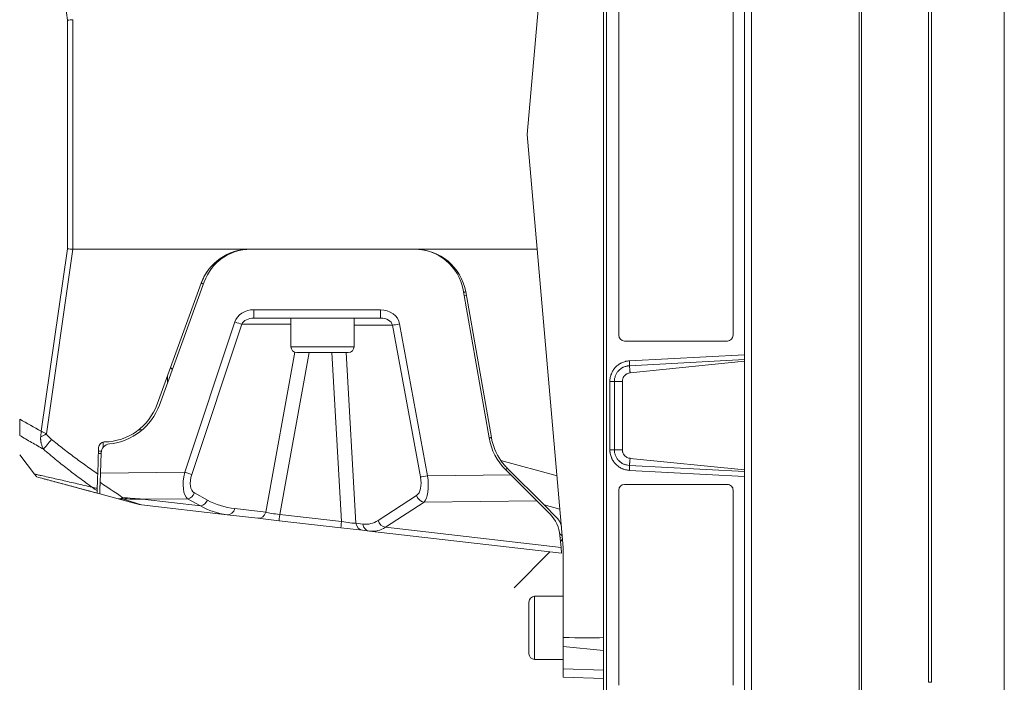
# Model space of a CAD drawing. Header units: millimetres. Extents: x 4 to 836, y 5 to 589.
# Tile 39 of 163: x 425 to 511, y 74 to 132. Entities that reach past the tile are written whole.
import ezdxf

# ---------------------------------------------------------------- set-up
doc = ezdxf.new("R2010")
doc.units = ezdxf.units.MM
doc.layers.add('1', color=7, linetype='Continuous', true_color=0xffffff)
doc.styles.add('ideas_simplex', font='simplex.shx')
doc.dimstyles.get("Standard").update_dxf_attribs({"dimtxt": 0.18, "dimasz": 0.18, "dimexe": 0.18, "dimexo": 0.0625, "dimgap": 0.09, "dimtad": 0, "dimtih": 1, "dimtoh": 1, "dimdec": 4, "dimzin": 0, "dimdsep": 46, "dimtxsty": 'Standard', "dimcen": 0.09, "dimadec": 0, "dimazin": 0, "dimtfac": 1, "dimtdec": 4, "dimtofl": 0, "dimtmove": 0, "dimatfit": 3, "dimfxl": 1, "dimtolj": 1, "dimtzin": 0, "dimarcsym": 0})

# ---------------------------------------------------------------- blocks, each defined once
blk = doc.blocks.new('_U7')
at = {"layer": '1', "color": 152, "lineweight": 13}
for p, q in [((379.695031, 110.932506), (379.695031, 29.92811)), ((504.495031, 61.055569), (504.495031, 29.92811))]:
    blk.add_line(p, q, dxfattribs=at)
at = {"layer": '1', "color": 87, "lineweight": 25}
for p, q in [((435.007531, 39.05311), (433.507531, 39.05311)), ((433.507531, 39.05311), (433.507531, 33.42811)), ((450.682531, 39.05311), (449.182531, 39.05311)), ((450.682531, 33.42811), (450.682531, 39.05311)), ((433.507531, 33.42811), (435.007531, 33.42811)), ((449.182531, 33.42811), (450.682531, 33.42811))]:
    blk.add_line(p, q, dxfattribs=at)
at = {"layer": '1', "color": 27, "lineweight": 13}
blk.add_line((379.695031, 31.92811), (504.495031, 31.92811), dxfattribs=at)
at = {"layer": '1', "color": 27, "lineweight": 18}
for points in [[(379.695031, 31.92811), (382.69503, 32.457091), (382.695033, 31.399129)], [(504.495031, 31.92811), (501.495033, 31.399129), (501.49503, 32.457091)]]:
    blk.add_solid(points, dxfattribs=at)
at = {"layer": '1', "color": 87, "linetype": 'Continuous', "lineweight": 25, "char_height": 3, "attachment_point": 7, "line_spacing_factor": 1.204819, "style": 'ideas_simplex'}
for s, insert in [('\\W1.1692;124,8', (434.979031, 41.18811)), ('\\W1.1692;4.913', (434.979031, 33.87561))]:
    blk.add_mtext(s, dxfattribs=dict(at, insert=insert))

msp = doc.modelspace()

# ---------------------------------------------------------------- linework, layer by layer
at = {"layer": '1', "color": 251, "linetype": 'Continuous', "lineweight": 18}
msp.add_line((510.845, 191.467), (510.845, 52.756), dxfattribs=at)
at = {"layer": '1', "color": 143, "linetype": 'Continuous', "lineweight": 18}
for p, q in [((488.795, 62.175), (488.795, 182.048)), ((475.895, 73.4), (475.895, 170.823)), ((504.495, 169.853), (504.495, 74.369)), ((488.195, 102.34), (478.219, 101.338)), ((488.195, 102.917), (488.195, 102.486)), ((488.195, 102.486), (488.195, 102.34)), ((488.195, 102.34), (488.195, 92.883)), ((477.542, 100.587), (477.542, 94.635)), ((476.453, 94.635), (476.845, 94.635)), ((478.219, 93.885), (488.195, 92.883)), ((488.195, 92.736), (488.195, 92.883)), ((488.195, 92.736), (488.195, 92.305))]:
    msp.add_line(p, q, dxfattribs=at)
at = {"layer": '1', "color": 143, "linetype": 'Continuous', "lineweight": 13}
for p, q in [((498.184, 67.945), (498.184, 176.278)), ((498.394, 176.274), (498.394, 67.948)), ((476.171, 170.823), (476.171, 73.4)), ((504.223, 74.369), (504.223, 169.853)), ((478.155, 102.382), (488.195, 102.917)), ((488.195, 102.486), (478.157, 101.951)), ((476.453, 94.635), (476.453, 100.588)), ((476.845, 100.587), (476.845, 94.635)), ((476.845, 100.587), (477.542, 100.587)), ((476.845, 94.635), (477.542, 94.635)), ((488.195, 92.305), (478.153, 92.841)), ((478.157, 93.271), (488.195, 92.736)), ((504.223, 74.369), (504.495, 74.369))]:
    msp.add_line(p, q, dxfattribs=at)
at = {"layer": '1', "color": 9, "linetype": 'Continuous', "lineweight": 18}
for p, q in [((472.395, 158.111), (469.245, 122.111)), ((472.395, 86.111), (469.245, 122.111)), ((445.053, 112.111), (429.637, 112.111)), ((445.053, 112.111), (459.451, 112.111)), ((470.12, 112.111), (459.451, 112.111)), ((440.824, 109.15), (436.984, 98.601)), ((437.172, 98.533), (441.085, 109.282)), ((463.65, 108.558), (465.924, 95.662)), ((463.883, 108.393), (466.121, 95.697)), ((449.572, 106.111), (445.428, 106.111)), ((453.07, 106.111), (456.468, 106.111)), ((431.798, 92.519), (431.878, 94.83)), ((424.995, 94.2), (426.29, 92.512)), ((431.86, 94.311), (432.095, 94.311)), ((432.097, 94.37), (432.035, 92.593)), ((467.368, 92.888), (467.806, 92.451)), ((470.712, 89.827), (467.51, 93.03)), ((428.759, 91.657), (427.019, 92.123)), ((432.007, 91.799), (432.035, 92.593)), ((467.806, 92.451), (470.085, 90.171)), ((430.957, 91.068), (428.759, 91.657)), ((431.972, 90.796), (430.957, 91.068)), ((433.583, 90.364), (431.972, 90.796)), ((435.4, 89.877), (433.583, 90.364)), ((470.085, 90.171), (471.235, 89.021)), ((443.083, 88.974), (435.617, 89.836)), ((470.712, 89.827), (471.814, 88.725)), ((445.765, 88.665), (443.083, 88.974)), ((447.608, 88.452), (445.765, 88.665)), ((452.998, 87.83), (447.608, 88.452)), ((454.881, 87.613), (452.998, 87.83)), ((455.482, 87.543), (454.881, 87.613)), ((472.238, 85.609), (455.482, 87.543)), ((472.102, 87.162), (472.194, 86.118)), ((472.194, 86.118), (472.238, 85.609)), ((472.395, 78.278), (472.395, 86.111)), ((472.395, 77.498), (472.395, 78.278)), ((472.395, 75.553), (472.395, 77.498)), ((472.395, 74.821), (472.395, 75.553)), ((475.895, 74.699), (472.395, 74.821))]:
    msp.add_line(p, q, dxfattribs=at)
at = {"layer": '1', "color": 9, "linetype": 'Continuous', "lineweight": 13}
for p, q in [((429.167, 132.076), (426.88, 147.972)), ((429.167, 112.146), (429.167, 132.076)), ((429.632, 132.111), (429.632, 112.112)), ((426.88, 96.251), (429.167, 112.146)), ((429.637, 112.111), (427.321, 96.017)), ((445.402, 106.835), (456.442, 106.835)), ((439.38, 92.673), (443.741, 105.77)), ((458.123, 105.596), (460.564, 92.373)), ((444.365, 105.579), (440.004, 92.481)), ((448.645, 105.579), (444.365, 105.579)), ((457.497, 105.492), (454.145, 105.492)), ((459.938, 92.269), (457.497, 105.492)), ((446.448, 89.192), (448.979, 103.14)), ((450.229, 103.111), (447.668, 89.003)), ((453.059, 88.381), (452.202, 103.111)), ((453.448, 103.111), (454.314, 88.228)), ((466.946, 93.703), (471.848, 92.367)), ((432.035, 92.593), (439.38, 92.673)), ((460.564, 92.373), (467.806, 92.451)), ((439.638, 90.371), (435.709, 90.329)), ((435.709, 90.329), (440.773, 89.744)), ((440.773, 89.744), (439.638, 90.371)), ((440.235, 90.871), (441.371, 90.244)), ((456.238, 88.471), (459.596, 90.652)), ((470.085, 90.171), (460.248, 90.065)), ((443.767, 89.502), (446.448, 89.192)), ((460.248, 90.065), (456.89, 87.884)), ((472.103, 89.448), (470.712, 89.827)), ((447.668, 89.003), (453.059, 88.381)), ((454.314, 88.228), (454.915, 88.158)), ((456.89, 87.884), (472.194, 86.118)), ((475.895, 77.131), (472.395, 77.498)), ((472.395, 75.553), (475.895, 75.43))]:
    msp.add_line(p, q, dxfattribs=at)
at = {"layer": '1', "color": 18, "linetype": 'Continuous', "lineweight": 18}
for p, q in [((477.231, 139.611), (477.231, 104.611)), ((487.198, 104.611), (487.198, 139.611)), ((477.73, 104.111), (486.7, 104.111)), ((477.231, 91.111), (477.231, 74.111)), ((486.7, 91.611), (477.73, 91.611)), ((487.198, 74.111), (487.198, 91.111))]:
    msp.add_line(p, q, dxfattribs=at)
at = {"layer": '1', "color": 252, "linetype": 'Continuous', "lineweight": 13}
msp.add_line((463.934, 108.102), (463.737, 108.067), dxfattribs=at)
at = {"layer": '1', "color": 27, "linetype": 'Continuous', "lineweight": 18}
for p, q in [((448.645, 106.111), (448.645, 103.611)), ((449.572, 106.111), (453.07, 106.111)), ((454.145, 103.611), (454.145, 106.111)), ((449.145, 103.111), (453.645, 103.111)), ((435.395, 96.396), (435.395, 96.361)), ((435.395, 96.361), (435.668, 96.361)), ((472.395, 81.861), (469.895, 81.861)), ((469.395, 81.361), (469.395, 81.19)), ((469.395, 81.19), (469.395, 76.861)), ((469.895, 76.361), (472.395, 76.361))]:
    msp.add_line(p, q, dxfattribs=at)
at = {"layer": '1', "color": 27, "linetype": 'Continuous', "lineweight": 13}
for p, q in [((448.645, 103.611), (454.145, 103.611)), ((437.895, 101.103), (437.895, 100.518)), ((469.895, 81.652), (469.895, 81.861)), ((469.895, 76.361), (469.895, 81.652))]:
    msp.add_line(p, q, dxfattribs=at)
at = {"layer": '1', "color": 252, "linetype": 'Continuous', "lineweight": 18}
for p, q in [((472.332, 86.83), (472.147, 86.645)), ((472.175, 86.95), (472.174, 86.951)), ((471.228, 85.726), (468.11, 82.608))]:
    msp.add_line(p, q, dxfattribs=at)
at = {"layer": '1', "color": 9, "linetype": 'Continuous', "lineweight": 18}
for centre, radius, start, end in [((445.053, 107.611), 4.5, 90, 160), ((445.125, 107.811), 4.3, 90, 160), ((459.416, 107.811), 4.3, 10, 90), ((459.451, 107.611), 4.5, 10, 90), ((432.286, 100.311), 5, 270.95776, 340), ((432.286, 100.311), 5.2, 275.84128, 340), ((432.378, 94.812), 0.5, 90.95776, 178), ((471.045, 96.565), 5.2, 190, 225), ((471.045, 96.565), 5, 190, 214.9241), ((432.897, 94.343), 0.8, 95.84128, 178), ((435.789, 91.326), 1.5, 255, 263.41647)]:
    msp.add_arc(centre, radius, start, end, dxfattribs=at)
at = {"layer": '1', "color": 27, "linetype": 'Continuous', "lineweight": 18}
for centre, start, end in [((449.145, 103.611), 180, 270), ((453.645, 103.611), 270, 0), ((437.895, 101.361), 33.95109, 59.82469), ((469.895, 81.361), 90, 180), ((469.895, 76.861), 180, 270)]:
    msp.add_arc(centre, 0.5, start, end, dxfattribs=at)
at = {"layer": '1', "color": 9, "linetype": 'Continuous', "lineweight": 18}
for centre, major_axis, ratio, start_param, end_param in [((429.702, 132.076), (2, 0.143), 0.019772, 1.604288, 1.840327), ((437.953, 74.729), (8.326, -57.382), 0.034495, 3.136588, 3.139105), ((429.702, 112.146), (2, -0.143), 0.019772, 4.442858, 4.678897), ((437.954, 169.497), (8.326, 57.385), 0.034494, 3.14408, 3.146598), ((469.114, 86.9), (3, 0), 1, 0.087266, 0.785398), ((470.753, 87.665), (1.486, -0.204), 1, 0.223919, 0.922051), ((406.761, 86.152), (71.634, -7.505), 0.03471, 5.87462, 6.021854)]:
    msp.add_ellipse(centre, major_axis=major_axis, ratio=ratio, start_param=start_param, end_param=end_param, dxfattribs=at)
at = {"layer": '1', "color": 9, "linetype": 'Continuous', "lineweight": 13}
for centre, major_axis, ratio, start_param, end_param in [((445.436, 105.335), (1.759, -0.105), 0.850879, 1.641033, 2.917551), ((445.428, 106.861), (0, 0.75), 0.034899, 1.605703, 3.141593), ((456.468, 106.861), (0, 0.75), 0.034899, 1.605703, 3.141593), ((456.414, 105.335), (1.729, 0.098), 0.865621, 0.108982, 1.505245), ((443.767, 105.796), (-0.712, 0.237), 0.044142, 1.548729, 2.582477), ((445.462, 105.361), (1.136, -0.04), 0.659185, 1.623838, 2.900356), ((456.44, 105.361), (1.069, 0.039), 0.700758, 0.122307, 1.51857), ((458.15, 105.622), (0.738, 0.136), 0.028013, 3.622429, 4.671745), ((427.374, 96.069), (-1.325, -0.704), 0.014465, 1.135995, 1.523601), ((427.823, 95.591), (0.95, 1.161), 0.00491, 1.619912, 2.475215), ((440.569, 92.772), (0.771, 2.485), 0.431649, 1.743577, 2.982949), ((439.406, 92.699), (-0.712, 0.237), 0.044142, 1.548729, 2.582477), ((441.167, 92.554), (0.932, 1.683), 0.539998, 1.902754, 3.142126), ((458.979, 92.319), (0.48, -1.729), 0.514733, 0.160695, 1.400067), ((460.59, 92.399), (0.738, 0.136), 0.028013, 3.622429, 4.671745), ((459.631, 92.449), (0.414, -2.492), 0.36064, 0.241034, 1.480406), ((430.787, 92.666), (3.604, -2.461), 0.006944, 5.062539, 5.794434), ((433.971, 91.813), (0.388, 1.449), 0.436361, 3.141593, 3.67879), ((433.971, 91.813), (0.388, 1.449), 0.696276, 3.141593, 3.477216), ((433.971, 91.813), (0.057, 1.499), 0.058057, 3.380668, 3.62096), ((379.694, 106.357), (55.925, -16.52), 0.001549, 6.274287, 6.52953), ((439.638, 91.088), (0.363, 0.657), 0.845139, 3.720313, 4.844057), ((440.773, 90.461), (0.363, 0.657), 0.845139, 3.720313, 4.844057), ((447.715, 98.358), (7.732, 7.021), 0.708948, 3.379129, 3.696694), ((460.248, 90.782), (0.409, -0.629), 0.872046, 4.378148, 5.642956), ((447.117, 98.575), (6.94, 8.407), 0.681309, 3.239965, 3.55753), ((443.169, 89.719), (0.086, 0.745), 0.841353, 3.141593, 4.514326), ((445.851, 89.41), (0.086, 0.745), 0.841353, 3.141593, 4.514326), ((447.723, 89.194), (1.502, -0.122), 0.129114, 3.709896, 4.6866), ((447.694, 89.197), (0.086, 0.745), 0.003951, 1.834831, 3.141593), ((453.517, 97.631), (2.052, -9.443), 0.444783, 6.132553, 6.450118), ((456.89, 88.601), (0.409, -0.629), 0.872046, 4.378148, 5.642956), ((453.084, 88.575), (0.086, 0.745), 0.003951, 1.834831, 3.141593), ((452.974, 88.588), (1.52, -0.311), 0.119984, 4.79305, 5.816329), ((454.967, 88.358), (0.086, 0.745), 0.877005, 1.846471, 3.141593), ((455.568, 88.288), (0.086, 0.745), 0.877005, 1.846471, 3.141593), ((454.169, 97.761), (1.946, -10.196), 0.441133, 6.145903, 6.463468)]:
    msp.add_ellipse(centre, major_axis=major_axis, ratio=ratio, start_param=start_param, end_param=end_param, dxfattribs=at)
at = {"layer": '1', "color": 18, "linetype": 'Continuous', "lineweight": 18}
for centre, start_param, end_param in [((477.73, 104.611), 4.712389, 6.283185), ((486.7, 104.611), 0, 1.570796), ((477.73, 91.111), 3.141593, 4.712389), ((486.7, 91.111), 1.570796, 3.141593)]:
    msp.add_ellipse(centre, major_axis=(0, -0.5), ratio=0.996711, start_param=start_param, end_param=end_param, dxfattribs=at)
at = {"layer": '1', "color": 143, "linetype": 'Continuous', "lineweight": 18}
msp.add_ellipse((476.412, 100.588), major_axis=(0.5, 0), ratio=0.000043, start_param=0.523603, end_param=1.489674, dxfattribs=at)
for points in [[(488.195, 141.305), (488.195, 102.917)], [(488.195, 92.305), (488.195, 62.174)]]:
    msp.add_open_spline(points, degree=1, dxfattribs=at)
at = {"layer": '1', "color": 9, "linetype": 'Continuous', "lineweight": 18}
for points, knots in [([(441.383, 110.217), (441.383, 110.217), (441.379, 110.21), (441.362, 110.186), (441.349, 110.168), (441.324, 110.132), (441.315, 110.118), (441.295, 110.088), (441.285, 110.071), (441.25, 110.018), (441.225, 109.977), (441.183, 109.909), (441.169, 109.884), (441.147, 109.846), (441.139, 109.833), (441.124, 109.806), (441.116, 109.792), (441.078, 109.722), (441.046, 109.661), (440.982, 109.531), (440.95, 109.461), (440.902, 109.35), (440.886, 109.312), (440.863, 109.253), (440.855, 109.233), (440.839, 109.192), (440.832, 109.171), (440.824, 109.15)], [0, 0, 0, 0, 0.125, 0.125, 0.25, 0.25, 0.3125, 0.3125, 0.375, 0.375, 0.5, 0.5, 0.5625, 0.5625, 0.59375, 0.59375, 0.625, 0.625, 0.75, 0.75, 0.875, 0.875, 0.9375, 0.9375, 0.96875, 0.96875, 1, 1, 1, 1]), ([(424.995, 95.881), (424.995, 95.929), (424.995, 95.979), (424.995, 96.082), (424.995, 96.189), (424.995, 96.302), (424.995, 96.389), (424.995, 96.419), (424.995, 96.479), (424.995, 96.509), (424.995, 96.66), (424.995, 96.783), (424.995, 96.972), (424.995, 97.036), (424.995, 97.164), (424.995, 97.228), (424.995, 97.292)], [0, 0, 0, 0, 0.125, 0.125, 0.25, 0.375, 0.375, 0.4375, 0.4375, 0.5, 0.5, 0.75, 0.75, 0.875, 0.875, 1, 1, 1, 1]), ([(467.51, 93.03), (467.406, 93.133), (467.307, 93.241), (467.119, 93.466), (467.03, 93.582), (466.946, 93.703)], [0, 0, 0, 0, 0.5, 0.5, 1, 1, 1, 1]), ([(426.477, 92.268), (426.477, 92.268), (426.475, 92.272), (426.462, 92.288), (426.452, 92.301), (426.434, 92.325), (426.43, 92.33), (426.422, 92.341), (426.417, 92.347), (426.402, 92.366), (426.391, 92.38), (426.355, 92.428), (426.326, 92.466), (426.29, 92.512)], [0, 0, 0, 0, 0.25, 0.25, 0.5, 0.5, 0.5625, 0.5625, 0.625, 0.625, 0.75, 0.75, 1, 1, 1, 1]), ([(431.74, 90.858), (431.281, 90.981), (430.825, 91.103), (430.146, 91.285), (429.921, 91.346), (429.472, 91.466), (429.249, 91.526), (428.806, 91.644), (428.586, 91.703), (428.149, 91.82), (427.933, 91.878), (427.613, 91.964), (427.506, 91.992), (427.295, 92.049), (427.191, 92.077), (426.879, 92.16), (426.676, 92.215), (426.477, 92.268)], [0, 0, 0, 0, 0.25, 0.25, 0.375, 0.375, 0.5, 0.5, 0.625, 0.625, 0.75, 0.75, 0.8125, 0.8125, 0.875, 0.875, 1, 1, 1, 1]), ([(431.798, 92.519), (431.794, 92.405), (431.79, 92.293), (431.782, 92.073), (431.778, 91.965), (431.774, 91.832), (431.773, 91.806), (431.771, 91.753), (431.77, 91.728), (431.767, 91.651), (431.765, 91.601), (431.762, 91.505), (431.76, 91.458), (431.757, 91.368), (431.756, 91.324), (431.754, 91.282)], [0, 0, 0, 0, 0.25, 0.25, 0.5, 0.5, 0.5625, 0.5625, 0.625, 0.625, 0.75, 0.75, 0.875, 0.875, 1, 1, 1, 1]), ([(431.747, 91.074), (431.746, 91.037), (431.745, 91.006), (431.743, 90.952), (431.742, 90.929), (431.741, 90.907), (431.741, 90.903), (431.741, 90.895), (431.741, 90.891), (431.74, 90.881), (431.74, 90.876), (431.74, 90.862), (431.74, 90.858), (431.74, 90.858)], [0, 0, 0, 0, 0.250113, 0.250113, 0.500227, 0.500227, 0.562755, 0.562755, 0.625283, 0.625283, 0.75034, 0.75034, 1, 1, 1, 1]), ([(431.754, 91.282), (431.753, 91.238), (431.751, 91.199), (431.749, 91.13), (431.748, 91.1), (431.747, 91.074)], [0, 0, 0, 0, 0.5, 0.5, 1, 1, 1, 1]), ([(431.972, 90.796), (431.972, 90.796), (431.972, 90.802), (431.973, 90.826), (431.974, 90.844), (431.975, 90.873), (431.975, 90.88), (431.976, 90.893), (431.976, 90.914), (431.977, 90.938), (431.979, 90.99), (431.98, 91.029), (431.982, 91.085), (431.983, 91.096), (431.984, 91.12), (431.984, 91.132), (431.985, 91.169), (431.986, 91.195), (431.989, 91.275), (431.991, 91.332), (431.994, 91.424), (431.995, 91.455), (431.997, 91.504), (431.998, 91.521), (431.999, 91.554), (431.999, 91.571), (432.002, 91.655), (432.005, 91.726), (432.007, 91.799)], [0, 0, 0, 0, 0.125, 0.125, 0.25, 0.25, 0.28125, 0.28125, 0.3125, 0.375, 0.375, 0.5, 0.5, 0.53125, 0.53125, 0.5625, 0.5625, 0.625, 0.625, 0.75, 0.75, 0.8125, 0.8125, 0.84375, 0.84375, 0.875, 0.875, 1, 1, 1, 1])]:
    msp.add_open_spline(points, degree=3, knots=knots, dxfattribs=at)
at = {"layer": '1', "color": 252, "linetype": 'Continuous', "lineweight": 18}
for points in [[(440.824, 109.15), (441.012, 109.082)], [(463.883, 108.393), (463.686, 108.358)], [(432.286, 95.311), (432.286, 94.812)], [(466.121, 95.697), (465.924, 95.662)], [(467.51, 93.03), (467.368, 92.888)]]:
    msp.add_open_spline(points, degree=1, dxfattribs=at)
at = {"layer": '1', "color": 143, "linetype": 'Continuous', "lineweight": 13}
for points, knots in [([(476.453, 100.588), (476.453, 100.702), (476.464, 100.815), (476.496, 100.981), (476.51, 101.036), (476.541, 101.145), (476.56, 101.199), (476.624, 101.359), (476.675, 101.46), (476.766, 101.603), (476.799, 101.65), (476.851, 101.717), (476.869, 101.739), (476.907, 101.783), (476.926, 101.804), (477.024, 101.908), (477.109, 101.982), (477.247, 102.08), (477.295, 102.111), (477.369, 102.154), (477.395, 102.168), (477.445, 102.194), (477.471, 102.206), (477.599, 102.265), (477.706, 102.303), (477.844, 102.337), (477.872, 102.344), (477.928, 102.355), (477.956, 102.36), (478.041, 102.373), (478.097, 102.379), (478.155, 102.382)], [0, 0, 0, 0, 0.125, 0.125, 0.1875, 0.1875, 0.25, 0.25, 0.375, 0.375, 0.4375, 0.4375, 0.46875, 0.46875, 0.5, 0.5, 0.625, 0.625, 0.6875, 0.6875, 0.71875, 0.71875, 0.75, 0.75, 0.875, 0.875, 0.90625, 0.90625, 0.9375, 0.9375, 1, 1, 1, 1]), ([(478.155, 102.382), (478.157, 102.339), (478.159, 102.296), (478.161, 102.212), (478.162, 102.171), (478.163, 102.096), (478.162, 102.061), (478.161, 102), (478.159, 101.973), (478.157, 101.951)], [0, 0, 0, 0, 0.25, 0.25, 0.5, 0.5, 0.75, 0.75, 1, 1, 1, 1]), ([(478.157, 101.951), (478.114, 101.949), (478.07, 101.945), (478.005, 101.936), (477.983, 101.933), (477.94, 101.925), (477.919, 101.92), (477.813, 101.895), (477.731, 101.867), (477.632, 101.823), (477.612, 101.814), (477.573, 101.794), (477.554, 101.784), (477.497, 101.752), (477.46, 101.728), (477.353, 101.654), (477.287, 101.598), (477.211, 101.519), (477.196, 101.503), (477.168, 101.47), (477.154, 101.453), (477.113, 101.401), (477.088, 101.366), (477.018, 101.256), (476.978, 101.179), (476.912, 101.015), (476.887, 100.932), (476.854, 100.762), (476.845, 100.676), (476.845, 100.587)], [0, 0, 0, 0, 0.0625, 0.0625, 0.09375, 0.09375, 0.125, 0.125, 0.25, 0.25, 0.28125, 0.28125, 0.3125, 0.3125, 0.375, 0.375, 0.5, 0.5, 0.53125, 0.53125, 0.5625, 0.5625, 0.625, 0.625, 0.75, 0.75, 0.875, 0.875, 1, 1, 1, 1]), ([(478.153, 92.841), (478.039, 92.847), (477.927, 92.865), (477.764, 92.905), (477.71, 92.921), (477.629, 92.95), (477.603, 92.96), (477.55, 92.981), (477.524, 92.992), (477.394, 93.052), (477.296, 93.108), (477.158, 93.206), (477.113, 93.241), (477.049, 93.297), (477.028, 93.316), (476.986, 93.356), (476.966, 93.376), (476.868, 93.479), (476.799, 93.569), (476.707, 93.712), (476.679, 93.761), (476.64, 93.838), (476.627, 93.864), (476.604, 93.916), (476.593, 93.942), (476.54, 94.074), (476.508, 94.182), (476.48, 94.322), (476.476, 94.35), (476.467, 94.407), (476.464, 94.435), (476.455, 94.521), (476.453, 94.578), (476.453, 94.635)], [0, 0, 0, 0, 0.125, 0.125, 0.1875, 0.1875, 0.21875, 0.21875, 0.25, 0.25, 0.375, 0.375, 0.4375, 0.4375, 0.46875, 0.46875, 0.5, 0.5, 0.625, 0.625, 0.6875, 0.6875, 0.71875, 0.71875, 0.75, 0.75, 0.875, 0.875, 0.90625, 0.90625, 0.9375, 0.9375, 1, 1, 1, 1]), ([(476.845, 94.635), (476.845, 94.591), (476.847, 94.547), (476.854, 94.482), (476.857, 94.46), (476.863, 94.416), (476.867, 94.395), (476.888, 94.287), (476.913, 94.204), (476.962, 94.083), (476.98, 94.043), (477.021, 93.965), (477.043, 93.927), (477.113, 93.818), (477.167, 93.749), (477.243, 93.671), (477.258, 93.655), (477.29, 93.625), (477.307, 93.611), (477.357, 93.568), (477.391, 93.542), (477.498, 93.468), (477.573, 93.426), (477.674, 93.381), (477.694, 93.373), (477.734, 93.357), (477.755, 93.35), (477.817, 93.329), (477.858, 93.317), (477.984, 93.287), (478.07, 93.275), (478.157, 93.272)], [0, 0, 0, 0, 0.0625, 0.0625, 0.09375, 0.09375, 0.125, 0.125, 0.25, 0.25, 0.3125, 0.3125, 0.375, 0.375, 0.5, 0.5, 0.53125, 0.53125, 0.5625, 0.5625, 0.625, 0.625, 0.75, 0.75, 0.78125, 0.78125, 0.8125, 0.8125, 0.875, 0.875, 1, 1, 1, 1]), ([(478.153, 92.841), (478.156, 92.884), (478.158, 92.927), (478.161, 93.011), (478.162, 93.052), (478.162, 93.127), (478.162, 93.161), (478.161, 93.223), (478.159, 93.25), (478.157, 93.272)], [0, 0, 0, 0, 0.25, 0.25, 0.5, 0.5, 0.75, 0.75, 1, 1, 1, 1])]:
    msp.add_open_spline(points, degree=3, knots=knots, dxfattribs=at)
at = {"layer": '1', "color": 143, "linetype": 'Continuous', "lineweight": 18}
for points, knots in [([(478.219, 101.338), (478.196, 101.335), (478.173, 101.332), (478.128, 101.323), (478.105, 101.317), (478.039, 101.298), (477.996, 101.281), (477.934, 101.25), (477.914, 101.239), (477.885, 101.22), (477.875, 101.214), (477.856, 101.201), (477.827, 101.181), (477.801, 101.158), (477.767, 101.127), (477.75, 101.11), (477.704, 101.059), (477.677, 101.022), (477.641, 100.963), (477.63, 100.943), (477.609, 100.901), (477.6, 100.879), (477.575, 100.815), (477.563, 100.771), (477.552, 100.714), (477.551, 100.703), (477.547, 100.68), (477.546, 100.668), (477.543, 100.633), (477.542, 100.61), (477.542, 100.587)], [0, 0, 0, 0, 0.0625, 0.0625, 0.125, 0.125, 0.25, 0.25, 0.3125, 0.3125, 0.34375, 0.34375, 0.375, 0.4375, 0.4375, 0.5, 0.5, 0.625, 0.625, 0.6875, 0.6875, 0.75, 0.75, 0.875, 0.875, 0.90625, 0.90625, 0.9375, 0.9375, 1, 1, 1, 1]), ([(477.542, 94.635), (477.542, 94.589), (477.546, 94.543), (477.559, 94.475), (477.564, 94.453), (477.573, 94.42), (477.577, 94.408), (477.584, 94.386), (477.588, 94.375), (477.609, 94.321), (477.629, 94.28), (477.664, 94.221), (477.677, 94.202), (477.705, 94.165), (477.72, 94.146), (477.766, 94.095), (477.8, 94.064), (477.855, 94.022), (477.874, 94.009), (477.903, 93.991), (477.913, 93.985), (477.934, 93.973), (477.944, 93.968), (477.995, 93.942), (478.038, 93.925), (478.105, 93.906), (478.127, 93.9), (478.173, 93.891), (478.196, 93.887), (478.219, 93.885)], [0, 0, 0, 0, 0.125, 0.125, 0.1875, 0.1875, 0.21875, 0.21875, 0.25, 0.25, 0.375, 0.375, 0.4375, 0.4375, 0.5, 0.5, 0.625, 0.625, 0.6875, 0.6875, 0.71875, 0.71875, 0.75, 0.75, 0.875, 0.875, 0.9375, 0.9375, 1, 1, 1, 1])]:
    msp.add_open_spline(points, degree=3, knots=knots, dxfattribs=at)
at = {"layer": '1', "color": 143, "linetype": 'Continuous', "lineweight": 13}
for points in [[(478.219, 101.338), (478.157, 101.951)], [(478.219, 93.885), (478.157, 93.271)]]:
    msp.add_open_spline(points, degree=1, dxfattribs=at)
at = {"layer": '1', "color": 9, "linetype": 'Continuous', "lineweight": 13}
for points in [[(424.995, 97.292), (425.621, 96.941), (426.25, 96.595), (426.88, 96.251)], [(435.709, 90.329), (435.118, 90.332), (434.528, 90.341), (433.937, 90.356)], [(433.961, 90.482), (434.544, 90.418), (435.126, 90.367), (435.709, 90.329)]]:
    msp.add_open_spline(points, degree=3, dxfattribs=at)
for points, knots in [([(426.825, 95.755), (426.831, 95.837), (426.839, 95.919), (426.853, 96.043), (426.86, 96.105), (426.868, 96.168), (426.874, 96.209), (426.877, 96.23), (426.88, 96.251)], [0, 0, 0, 0, 0.5, 0.5, 0.75, 0.875, 0.875, 1, 1, 1, 1]), ([(426.88, 96.251), (426.897, 96.241), (426.916, 96.231), (426.952, 96.212), (427.006, 96.182), (427.061, 96.153), (427.172, 96.094), (427.246, 96.055), (427.321, 96.017)], [0, 0, 0, 0, 0.125, 0.125, 0.25, 0.5, 0.5, 1, 1, 1, 1]), ([(427.073, 94.681), (426.725, 94.878), (426.378, 95.076), (425.685, 95.475), (425.34, 95.677), (424.995, 95.881)], [0, 0, 0, 0, 0.5, 0.5, 1, 1, 1, 1]), ([(427.073, 94.681), (427.03, 94.76), (426.991, 94.842), (426.925, 95.012), (426.896, 95.099), (426.869, 95.212), (426.863, 95.235), (426.854, 95.281), (426.841, 95.35), (426.832, 95.42), (426.825, 95.491), (426.823, 95.515), (426.821, 95.562), (426.82, 95.586), (426.82, 95.658), (426.821, 95.707), (426.825, 95.755)], [0, 0, 0, 0, 0.25, 0.25, 0.5, 0.5, 0.5625, 0.5625, 0.625, 0.75, 0.75, 0.8125, 0.8125, 0.875, 0.875, 1, 1, 1, 1]), ([(427.321, 96.017), (427.334, 95.992), (427.349, 95.969), (427.38, 95.924), (427.397, 95.902), (427.432, 95.859), (427.45, 95.839), (427.487, 95.798), (427.506, 95.778), (427.564, 95.719), (427.604, 95.682), (427.686, 95.609), (427.728, 95.573), (427.77, 95.538)], [0, 0, 0, 0, 0.125, 0.125, 0.25, 0.25, 0.375, 0.375, 0.5, 0.5, 0.75, 0.75, 1, 1, 1, 1]), ([(427.77, 95.538), (428.095, 95.273), (428.423, 95.012), (429.086, 94.497), (429.42, 94.244), (430.093, 93.742), (430.432, 93.494), (431.112, 93.003), (431.454, 92.76), (431.798, 92.519)], [0, 0, 0, 0, 0.25, 0.25, 0.5, 0.5, 0.75, 0.75, 1, 1, 1, 1]), ([(431.314, 91.36), (430.95, 91.623), (430.587, 91.889), (429.867, 92.426), (429.51, 92.698), (428.8, 93.25), (428.449, 93.529), (427.754, 94.097), (427.411, 94.386), (427.073, 94.681)], [0, 0, 0, 0, 0.25, 0.25, 0.5, 0.5, 0.75, 0.75, 1, 1, 1, 1]), ([(426.29, 92.512), (426.384, 92.491), (426.479, 92.471), (426.672, 92.429), (426.769, 92.407), (427.064, 92.342), (427.264, 92.298), (427.669, 92.207), (427.874, 92.161), (428.29, 92.066), (428.5, 92.019), (428.923, 91.921), (429.136, 91.872), (429.566, 91.772), (429.782, 91.722), (430.433, 91.569), (430.872, 91.465), (431.314, 91.36)], [0, 0, 0, 0, 0.0625, 0.0625, 0.125, 0.125, 0.25, 0.25, 0.375, 0.375, 0.5, 0.5, 0.625, 0.625, 0.75, 0.75, 1, 1, 1, 1]), ([(431.747, 91.074), (431.673, 91.119), (431.6, 91.165), (431.455, 91.26), (431.384, 91.309), (431.314, 91.36)], [0, 0, 0, 0, 0.5, 0.5, 1, 1, 1, 1]), ([(431.314, 91.36), (431.384, 91.343), (431.457, 91.328), (431.604, 91.302), (431.678, 91.291), (431.754, 91.282)], [0, 0, 0, 0, 0.5, 0.5, 1, 1, 1, 1])]:
    msp.add_open_spline(points, degree=3, knots=knots, dxfattribs=at)
at = {"layer": '1', "color": 252, "linetype": 'Continuous', "lineweight": 13}
for points, knots in [([(431.863, 94.511), (431.903, 94.511), (431.943, 94.511), (432.034, 94.511), (432.085, 94.511), (432.137, 94.511)], [0, 0, 0, 0, 0.44, 0.44, 1, 1, 1, 1]), ([(472.1, 87.308), (472.111, 87.297), (472.123, 87.285), (472.179, 87.229), (472.22, 87.188), (472.285, 87.123), (472.312, 87.096), (472.335, 87.073)], [0, 0, 0, 0, 0.119886, 0.119886, 0.595623, 0.595623, 1, 1, 1, 1])]:
    msp.add_open_spline(points, degree=3, knots=knots, dxfattribs=at)
at = {"layer": '1', "color": 252, "linetype": 'Continuous', "lineweight": 18}
msp.add_open_spline([(472.181, 86.944), (472.182, 86.944), (472.181, 86.944), (472.177, 86.948), (472.174, 86.952), (472.163, 86.962), (472.159, 86.966), (472.149, 86.977), (472.142, 86.983), (472.134, 86.992), (472.132, 86.993), (472.13, 86.995)], degree=3, knots=[0, 0, 0, 0, 0.30835, 0.30835, 0.637081, 0.637081, 0.801446, 0.801446, 0.965812, 0.965812, 1, 1, 1, 1], dxfattribs=at)

# ---------------------------------------------------------------- dimensions: what is measured, and where the dimension line sits
at = {"layer": '1', "color": 87, "linetype": 'Continuous', "lineweight": 25}
dim = msp.add_linear_dim(base=(379.695, 31.928), p1=(504.495, 66.893), p2=(379.695, 113.433), text='<>\\P[\\C87;{\\H1.00x;\\Fsimplex.shx;4.913\\Fsimplex.shx;}\\C87; ]', dimstyle='Standard', override={"dimtxt": 3, "dimasz": 3, "dimexe": 2, "dimexo": 2.5, "dimgap": 1.5, "dimtad": 1, "dimtih": 0, "dimtoh": 0, "dimdec": 2, "dimlfac": 1, "dimzin": 8, "dimdsep": 44, "dimlunit": 2, "dimtxsty": 'ideas_simplex', "dimsah": 1, "dimse1": 0, "dimse2": 0, "dimsd1": 0, "dimsd2": 0, "dimclrd": 27, "dimclre": 152, "dimclrt": 87, "dimtol": 0, "dimtm": -0.1, "dimtfac": 0.5, "dimtdec": 2, "dimtofl": 1, "dimtmove": 0, "dimtzin": 8, "dimlwd": 13, "dimlwe": 13}, dxfattribs=at)
dim.commit()
dim.dimension.update_dxf_attribs({"geometry": '_U7', "text_midpoint": (442.095, 31.928), "dimtype": 160})

doc.saveas('drawing.dxf')
